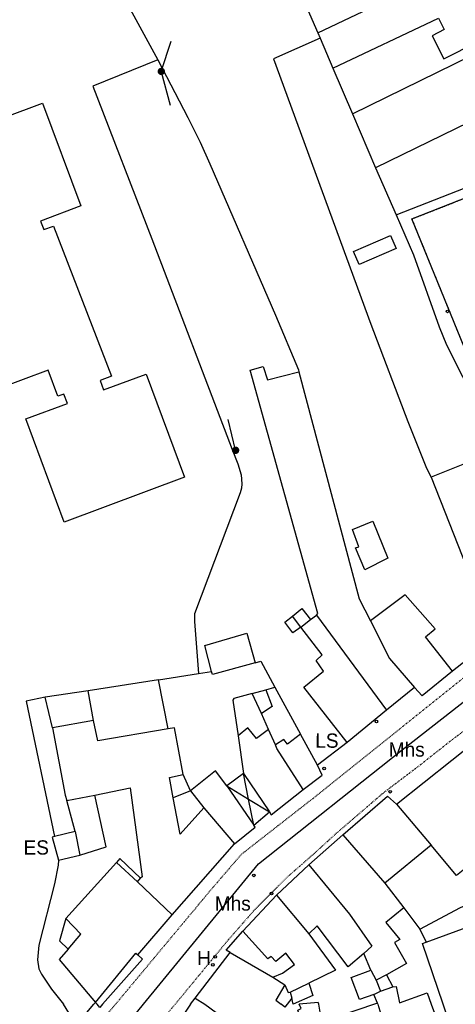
# Model space of a CAD drawing. Header units: metres. Extents: x 611948 to 1225781, y 656699 to 1316021.
# Tile 121 of 169: x 613065 to 613126, y 658843 to 658981. Entities that reach past the tile are written whole.
import ezdxf

# ---------------------------------------------------------------- set-up
doc = ezdxf.new("R2010")
doc.units = ezdxf.units.M
doc.linetypes.add('4696-07$0$PECK', pattern=[0.2, 0.1, -0.1])
doc.linetypes.add('4696-12$0$PECK', pattern=[0.2, 0.1, -0.1])
for name, color, linetype in [('4696-07$0$BLD_INN_W', 253, 'Continuous'), ('4696-07$0$BLD_OTL_P', 253, 'Continuous'), ('4696-07$0$BLD_OTL_S', 253, 'Continuous'), ('4696-07$0$GEN_LIN_D', 253, 'Continuous'), ('4696-07$0$GEN_PCK_D', 253, '4696-07$0$PECK'), ('4696-07$0$GL_HS_OTL', 253, 'Continuous'), ('4696-07$0$OTHER_SYM', 253, 'Continuous'), ('4696-07$0$POLE_SYMB', 253, 'Continuous'), ('4696-07$0$ROADS', 253, 'Continuous'), ('4696-07$0$ROADS_CTR', 253, 'Continuous'), ('4696-07$0$ROADS_PCK', 253, '4696-07$0$PECK'), ('4696-12$0$BLD_INN_W', 253, 'Continuous'), ('4696-12$0$BLD_OTL_P', 253, 'Continuous'), ('4696-12$0$BLD_OTL_S', 253, 'Continuous'), ('4696-12$0$GEN_LIN_D', 253, 'Continuous'), ('4696-12$0$ROADS', 253, 'Continuous'), ('4696-12$0$ROADS_CTR', 253, 'Continuous'), ('4696-12$0$ROADS_PCK', 253, '4696-12$0$PECK')]:
    doc.layers.add(name, color=color, linetype=linetype)
doc.styles.add('4696-07$0$STANDARD', font='txt')

# ---------------------------------------------------------------- blocks, each defined once
blk = doc.blocks.new('4696-07$0$13', base_point=(160450.170478, 242323.105036))
blk.add_circle((160450.170478, 242323.105036), 0.187958)
blk = doc.blocks.new('4696-07$0$37', base_point=(145.909475, 308.83511))
blk.add_line((145.962562, 308.791096), (150.424369, 308.791096))
at = {"const_width": 0.51646}
blk.add_lwpolyline([(145.704332, 308.791096, 1), (146.220792, 308.791096, 1)], format="xyb", close=True, dxfattribs=at)
blk = doc.blocks.new('4696-07$0$30', base_point=(144.876269, 313.485642))
blk.add_line((144.905875, 313.497659), (149.765037, 313.497659))
blk = doc.blocks.new('4696-07')
at = {"layer": '4696-07$0$BLD_INN_W', "flags": 128}
for points in [[(613104.362, 658896.074), (613103.226, 658897.602)], [(613104.362, 658896.074), (613105.711, 658897.148)], [(613106.585, 658897.717), (613116.408, 658884.398)], [(613114.182, 658896.956), (613116.851, 658891.645), (613120.335, 658887.599)], [(613069.487, 658881.921), (613068.45, 658886.243)], [(613075.274, 658882.945), (613069.487, 658881.921)], [(613069.487, 658881.921), (613071.286, 658872.485), (613071.527, 658871.702)], [(613104.701, 658873.273), (613101.02, 658879.035), (613100.835, 658879.533)], [(613086.43, 658872.12), (613085.941, 658874.955), (613087.856, 658875.355)], [(613097.03, 658871.923), (613096.316, 658875.525)], [(613096.316, 658875.525), (613099.974, 658870.122)], [(613093.994, 658873.78), (613097.03, 658871.923)], [(613093.994, 658873.78), (613097.753, 658868.278)], [(613071.527, 658871.702), (613075.436, 658872.496)], [(613072.657, 658867.354), (613071.527, 658871.702)], [(613097.753, 658868.278), (613097.03, 658871.923)], [(613097.03, 658871.923), (613099.974, 658870.122)], [(613090.765, 658870.705), (613095.041, 658865.629)], [(613117.828, 658871.213), (613122.669, 658865.477)], [(613072.657, 658867.354), (613069.784, 658866.684)], [(613072.657, 658867.354), (613073.33, 658864.058)], [(613110.292, 658866.898), (613116.171, 658860.118)], [(613078.484, 658863.014), (613081.433, 658860.304)], [(613105.518, 658862.693), (613111.196, 658855.774), (613114.341, 658851.263), (613113.239, 658850.228)], [(613081.433, 658860.304), (613081.848, 658860.809)], [(613086.303, 658855.675), (613081.433, 658860.304)], [(613100.944, 658858.428), (613105.487, 658853.013)], [(613071.691, 658850.861), (613073.489, 658852.96), (613071.345, 658855.178)], [(613075.547, 658843.378), (613081.202, 658850.282), (613081.501, 658850.044)], [(613100.427, 658846.949), (613102.123, 658845.844)], [(613114.23, 658847.924), (613114.966, 658846.521)], [(613116.409, 658847.237), (613114.966, 658846.521)], [(613102.123, 658845.844), (613100.862, 658843.708), (613101.597, 658843.118)], [(613102.123, 658845.844), (613102.58, 658844.782), (613102.9, 658844.821)], [(613102.9, 658844.821), (613105.504, 658846.072)], [(613114.966, 658846.521), (613115.581, 658844.94)], [(613115.581, 658844.94), (613117.303, 658845.574)], [(613089.538, 658843.981), (613090.878, 658843.118)], [(613102.9, 658844.821), (613103.098, 658843.98)], [(613114.619, 658844.483), (613115.581, 658844.94)], [(613115.199, 658843.118), (613115.155, 658843.256)]]:
    blk.add_lwpolyline(points, dxfattribs=at)
at = {"layer": '4696-07$0$BLD_OTL_P', "flags": 128}
for points in [[(613065.803, 658885.646), (613069.784, 658866.684)], [(613096.316, 658875.525), (613093.994, 658873.78)], [(613088.881, 658873.086), (613086.43, 658872.12)], [(613081.848, 658860.809), (613078.958, 658863.58)], [(613076.515, 658843.118), (613082.147, 658849.47), (613081.501, 658850.044)], [(613106.079, 658844.371), (613103.3, 658843.146)], [(613075.547, 658843.378), (613075.769, 658843.118)]]:
    blk.add_lwpolyline(points, dxfattribs=at)
at = {"layer": '4696-07$0$BLD_OTL_S', "flags": 128}
for points in [[(613123.703, 658981.537), (613124.512, 658979.924), (613122.811, 658979.077), (613124.444, 658975.821), (613133.941, 658980.585), (613133.769, 658980.927), (613134.343, 658981.215), (613133.002, 658983.889), (613132.592, 658983.684), (613132.264, 658984.339), (613131.492, 658983.952), (613130.897, 658985.138)], [(613051.123, 658963.284), (613068.078, 658969.614), (613073.468, 658955.174), (613067.81, 658953.061), (613068.262, 658951.851), (613069.614, 658952.355), (613077.781, 658931.265), (613076.171, 658930.664), (613076.662, 658929.35), (613082.638, 658931.581), (613088.041, 658917.108), (613071.154, 658910.804), (613065.751, 658925.277), (613071.586, 658927.455), (613071.096, 658928.77), (613070.259, 658928.457), (613068.887, 658932.133), (613061.8, 658929.488)], [(613106.585, 658897.717), (613106.783, 658897.959), (613097.241, 658932.147), (613099.077, 658932.626), (613099.697, 658930.752), (613104.105, 658931.899)], [(613104.105, 658931.899), (613112.582, 658900.021), (613114.182, 658896.956)], [(613131.132, 658920.46), (613122.665, 658917.131)], [(613122.665, 658917.131), (613128.357, 658902.747), (613133.132, 658895.737)], [(613114.507, 658910.943), (613116.603, 658905.725), (613113.36, 658904.11), (613112.047, 658907.177), (613112.545, 658907.342), (613111.639, 658909.774), (613114.507, 658910.943)], [(613125.702, 658889.901), (613121.894, 658894.68), (613123.231, 658895.825), (613119.019, 658900.598), (613114.182, 658896.956)], [(613103.226, 658897.602), (613104.515, 658898.656), (613105.711, 658897.148)], [(613104.362, 658896.074), (613103.271, 658895.242), (613102.134, 658896.771), (613103.226, 658897.602)], [(613105.711, 658897.148), (613106.585, 658897.717)], [(613106.585, 658897.717), (613116.408, 658884.398)], [(613114.182, 658896.956), (613116.851, 658891.645), (613120.335, 658887.599)], [(613091.835, 658889.854), (613090.906, 658893.491), (613096.789, 658895.194), (613097.953, 658891.066)], [(613110.874, 658879.879), (613104.81, 658887.656), (613107.548, 658889.866), (613106.552, 658891.396), (613107.364, 658892.184), (613104.362, 658896.074)], [(613097.953, 658891.066), (613091.989, 658889.402), (613091.835, 658889.854)], [(613125.702, 658889.901), (613121.427, 658886.431), (613120.335, 658887.599)], [(613074.49, 658887.118), (613068.45, 658886.243)], [(613075.274, 658882.945), (613074.49, 658887.118)], [(613097.539, 658886.74), (613099.454, 658887.241)], [(613098.869, 658883.933), (613097.539, 658886.74)], [(613099.454, 658887.241), (613100.358, 658884.909), (613098.869, 658883.933)], [(613120.335, 658887.599), (613116.408, 658884.398)], [(613068.45, 658886.243), (613065.803, 658885.646)], [(613116.408, 658884.398), (613110.874, 658879.879)], [(613085.729, 658881.795), (613075.884, 658880.111), (613075.274, 658882.945)], [(613117.828, 658871.213), (613133.348, 658883.583)], [(613087.856, 658875.355), (613086.627, 658881.924), (613085.729, 658881.795)], [(613099.813, 658881.683), (613098.126, 658880.405), (613096.929, 658881.933), (613095.58, 658880.798)], [(613100.835, 658879.533), (613099.813, 658881.683)], [(613095.58, 658880.798), (613096.316, 658875.525)], [(613104.321, 658881.03), (613102.514, 658879.651), (613101.967, 658880.305), (613100.835, 658879.533)], [(613106.707, 658876.674), (613104.321, 658881.03)], [(613104.701, 658873.273), (613101.02, 658879.035), (613100.835, 658879.533)], [(613093.994, 658873.78), (613092.392, 658875.883), (613088.881, 658873.086)], [(613104.701, 658873.273), (613107.382, 658875.261), (613106.707, 658876.674)], [(613088.881, 658873.086), (613087.856, 658875.355)], [(613096.316, 658875.525), (613099.974, 658870.122)], [(613075.436, 658872.496), (613080.42, 658873.509), (613082.085, 658861.031), (613081.848, 658860.809)], [(613088.881, 658873.086), (613090.765, 658870.705)], [(613093.994, 658873.78), (613097.753, 658868.278)], [(613099.974, 658870.122), (613100.198, 658869.704), (613104.701, 658873.273)], [(613073.33, 658864.058), (613077.019, 658865.232), (613075.436, 658872.496)], [(613090.765, 658870.705), (613087.404, 658866.989), (613086.43, 658872.12)], [(613110.292, 658866.898), (613116.551, 658872.318), (613117.828, 658871.213)], [(613090.765, 658870.705), (613095.041, 658865.629)], [(613097.753, 658868.278), (613099.974, 658870.122)], [(613117.828, 658871.213), (613122.669, 658865.477)], [(613095.041, 658865.629), (613097.976, 658868.001), (613097.753, 658868.278)], [(613069.784, 658866.684), (613069.445, 658866.56), (613070.351, 658863.343)], [(613105.518, 658862.693), (613110.292, 658866.898)], [(613110.292, 658866.898), (613116.171, 658860.118)], [(613086.303, 658855.675), (613095.041, 658865.629)], [(613122.669, 658865.477), (613116.171, 658860.118)], [(613129.503, 658863.837), (613126.235, 658861.185), (613122.669, 658865.477)], [(613070.351, 658863.343), (613073.33, 658864.058)], [(613078.958, 658863.58), (613078.484, 658863.014)], [(613078.484, 658863.014), (613071.345, 658855.178)], [(613100.944, 658858.428), (613105.518, 658862.693)], [(613105.518, 658862.693), (613111.196, 658855.774), (613114.341, 658851.263), (613113.239, 658850.228)], [(613116.171, 658860.118), (613118.859, 658856.649)], [(613096.207, 658853.363), (613100.944, 658858.428)], [(613100.944, 658858.428), (613105.487, 658853.013)], [(613121.994, 658851.827), (613138.844, 658858.031)], [(613118.859, 658856.649), (613116.293, 658854.618), (613118.305, 658852.231), (613117.544, 658851.813), (613119.234, 658848.828), (613116.409, 658847.237)], [(613071.345, 658855.178), (613070.478, 658852.047), (613071.691, 658850.861)], [(613081.501, 658850.044), (613086.303, 658855.675)], [(613113.239, 658850.228), (613111.012, 658848.395), (613106.691, 658854.129), (613105.487, 658853.013)], [(613100.427, 658846.949), (613101.789, 658847.505), (613103.493, 658848.699), (613102.258, 658850.284), (613100.874, 658849.108), (613100.196, 658849.81), (613099.755, 658849.492), (613096.207, 658853.363)], [(613105.487, 658853.013), (613109.23, 658847.92), (613105.504, 658846.072)], [(613071.691, 658850.861), (613070.426, 658849.387), (613075.547, 658843.378)], [(613124.355, 658843.118), (613121.479, 658851.654), (613121.994, 658851.827)], [(613089.538, 658843.981), (613094.438, 658850.409)], [(613094.438, 658850.409), (613100.427, 658846.949)], [(613114.23, 658847.924), (613113.239, 658850.228)], [(613100.427, 658846.949), (613102.123, 658845.844)], [(613114.619, 658844.483), (613112.617, 658843.809), (613111.447, 658846.873), (613114.23, 658847.924)], [(613114.23, 658847.924), (613114.966, 658846.521)], [(613116.409, 658847.237), (613117.303, 658845.574)], [(613102.123, 658845.844), (613100.862, 658843.708), (613101.597, 658843.118)], [(613102.123, 658845.844), (613102.58, 658844.782), (613102.9, 658844.821)], [(613102.9, 658844.821), (613105.504, 658846.072)], [(613105.504, 658846.072), (613106.079, 658844.371)], [(613114.966, 658846.521), (613115.581, 658844.94)], [(613115.581, 658844.94), (613117.303, 658845.574)], [(613117.303, 658845.574), (613117.75, 658845.613), (613118.228, 658843.33), (613122.141, 658844.718), (613122.702, 658843.118)], [(613088.88, 658843.118), (613089.538, 658843.981)], [(613089.538, 658843.981), (613090.878, 658843.118)], [(613103.098, 658843.98), (613102.434, 658843.118)], [(613102.9, 658844.821), (613103.098, 658843.98)], [(613103.3, 658843.146), (613103.098, 658843.98)], [(613114.619, 658844.483), (613115.581, 658844.94)], [(613115.155, 658843.256), (613114.619, 658844.483)], [(613106.893, 658843.118), (613106.828, 658843.383), (613104.147, 658843.118)], [(613115.155, 658843.256), (613114.746, 658843.118)], [(613115.199, 658843.118), (613115.155, 658843.256)]]:
    blk.add_lwpolyline(points, dxfattribs=at)
at = {"layer": '4696-07$0$GEN_LIN_D', "flags": 128}
for points in [[(613061.383, 659016.19), (613068.437, 659004.179), (613073.389, 658995.51), (613080.934, 658981.886), (613084.28, 658975.68)], [(613106.766, 658979.48), (613121.263, 658986.402)], [(613104.611, 658984.417), (613106.766, 658979.48)], [(613108.893, 658974.524), (613123.703, 658981.537)], [(613106.766, 658979.48), (613107.093, 658978.741)], [(613111.626, 658968.122), (613135.533, 658979.784)], [(613107.093, 658978.741), (613100.522, 658975.851), (613114.216, 658938.606), (613119.421, 658924.938), (613122.032, 658918.365), (613122.665, 658917.131)], [(613107.093, 658978.741), (613108.893, 658974.524)], [(613084.28, 658975.68), (613075.137, 658971.983), (613083.424, 658950.546), (613094.718, 658920.978), (613095.54, 658918.986), (613095.995, 658917.43), (613096.088, 658916.191), (613096.055, 658915.57), (613095.862, 658914.909), (613089.459, 658897.937), (613089.431, 658896.837), (613089.988, 658889.561)], [(613084.28, 658975.68), (613088.506, 658967.583), (613090.223, 658964.12), (613091.595, 658961.114), (613100.821, 658939.826), (613104.063, 658932.159), (613104.105, 658931.899)], [(613108.893, 658974.524), (613111.626, 658968.122)], [(613111.626, 658968.122), (613114.875, 658960.549)], [(613129.839, 658967.815), (613114.875, 658960.549)], [(613114.875, 658960.549), (613117.785, 658953.943)], [(613117.785, 658953.943), (613133.908, 658960.259)], [(613117.785, 658953.943), (613120.196, 658948.331), (613123.823, 658938.207), (613124.83, 658935.678), (613129.385, 658926.684), (613131.132, 658920.46)], [(613133.132, 658895.737), (613125.702, 658889.901)], [(613097.953, 658891.066), (613098.751, 658891.274), (613100.729, 658887.653)], [(613084.396, 658888.642), (613089.988, 658889.561)], [(613089.988, 658889.561), (613091.835, 658889.854)], [(613084.396, 658888.642), (613074.49, 658887.118)], [(613085.729, 658881.795), (613084.396, 658888.642)], [(613097.539, 658886.74), (613094.946, 658886.053), (613094.828, 658885.811), (613095.58, 658880.798)], [(613099.454, 658887.241), (613100.729, 658887.653)], [(613100.729, 658887.653), (613104.321, 658881.03)], [(613099.813, 658881.683), (613098.869, 658883.933)], [(613110.874, 658879.879), (613106.707, 658876.674)], [(613070.351, 658863.343), (613070.306, 658862.628), (613069.793, 658860.043), (613067.564, 658851.417), (613067.368, 658849.355), (613067.581, 658848.116), (613067.97, 658847.36), (613069.375, 658845.255), (613071.022, 658843.118)], [(613121.112, 658853.681), (613126.781, 658856.721), (613131.667, 658858.788)], [(613118.859, 658856.649), (613121.112, 658853.681)], [(613121.112, 658853.681), (613121.994, 658851.827)], [(613094.438, 658850.409), (613093.877, 658850.694), (613096.207, 658853.363)], [(613075.547, 658843.378), (613075.315, 658843.118)]]:
    blk.add_lwpolyline(points, dxfattribs=at)
at = {"layer": '4696-07$0$GEN_PCK_D', "flags": 128}
blk.add_lwpolyline([(613139.917, 658931.302), (613130.489, 658927.596), (613119.986, 658953.366), (613133.532, 658958.683), (613134.398, 658956.287), (613137.141, 658958.471)], dxfattribs=at)
at = {"layer": '4696-07$0$GL_HS_OTL', "flags": 128}
blk.add_lwpolyline([(613111.79, 658948.784), (613116.971, 658951.021), (613117.754, 658949.206), (613112.574, 658946.97), (613111.79, 658948.784)], dxfattribs=at)
at = {"layer": '4696-07$0$ROADS', "flags": 128}
for points in [[(613139.917, 658931.302), (613130.489, 658927.596), (613119.986, 658953.366), (613133.532, 658958.683), (613134.398, 658956.287), (613137.141, 658958.471)], [(613133.132, 658895.737), (613125.702, 658889.901)], [(613125.702, 658889.901), (613121.427, 658886.431), (613120.335, 658887.599)], [(613120.335, 658887.599), (613116.408, 658884.398)], [(613116.408, 658884.398), (613110.874, 658879.879)], [(613117.828, 658871.213), (613133.348, 658883.583)], [(613110.874, 658879.879), (613106.707, 658876.674)], [(613104.701, 658873.273), (613107.382, 658875.261), (613106.707, 658876.674)], [(613099.974, 658870.122), (613100.198, 658869.704), (613104.701, 658873.273)], [(613110.292, 658866.898), (613116.551, 658872.318), (613117.828, 658871.213)], [(613097.753, 658868.278), (613099.974, 658870.122)], [(613095.041, 658865.629), (613097.976, 658868.001), (613097.753, 658868.278)], [(613105.518, 658862.693), (613110.292, 658866.898)], [(613086.303, 658855.675), (613095.041, 658865.629)], [(613100.944, 658858.428), (613105.518, 658862.693)], [(613096.207, 658853.363), (613100.944, 658858.428)], [(613081.501, 658850.044), (613086.303, 658855.675)], [(613094.438, 658850.409), (613093.877, 658850.694), (613096.207, 658853.363)], [(613076.515, 658843.118), (613082.147, 658849.47), (613081.501, 658850.044)], [(613089.538, 658843.981), (613094.438, 658850.409)], [(613088.88, 658843.118), (613089.538, 658843.981)], [(613075.547, 658843.378), (613075.315, 658843.118)], [(613075.547, 658843.378), (613075.769, 658843.118)]]:
    blk.add_lwpolyline(points, dxfattribs=at)
at = {"layer": '4696-07$0$ROADS_CTR', "flags": 128}
blk.add_lwpolyline([(613082.254, 658843.118), (613098.43, 658862.82), (613118.624, 658878.836), (613137.889, 658893.924), (613158.084, 658907.386), (613181.528, 658917.367), (613189.399, 658919.968)], dxfattribs=at)
at = {"layer": '4696-07$0$ROADS_PCK', "flags": 128}
for points in [[(613143.858, 658952.73), (613143.802, 658953.929), (613144.065, 658954.674), (613162.051, 658964.053), (613162.954, 658964.44), (613164.137, 658964.703), (613165.094, 658964.727), (613165.862, 658964.645), (613166.944, 658964.295), (613167.92, 658963.681), (613169.388, 658962.131), (613170.012, 658960.987), (613173.045, 658951.484), (613183.038, 658923.902), (613183.626, 658922.123), (613183.695, 658921.318), (613183.389, 658920.75), (613182.738, 658920.343), (613181.777, 658920.41), (613180.392, 658920.719), (613171.013, 658917.34), (613165.477, 658914.86), (613157.163, 658910.372), (613151.516, 658907.132), (613144.427, 658902.176), (613127.797, 658889.399), (613106.155, 658872.068), (613096.016, 658864.159), (613091.51, 658858.911), (613078.346, 658843.118)], [(613298.142, 658934.3), (613298.941, 658934.429), (613298.583, 658939.886), (613298.347, 658941.444), (613296.273, 658948.424), (613296.049, 658948.862), (613295.505, 658949.215), (613295.005, 658949.21), (613261.834, 658940.04), (613256.112, 658938.259), (613248.719, 658935.501), (613229.692, 658928.079), (613227.44, 658927.375), (613218.483, 658925.02), (613208.21, 658922.152), (613203.881, 658921.066), (613198.177, 658919.425), (613187.599, 658915.113), (613172.843, 658908.837), (613159.079, 658903.211), (613153.454, 658899.811), (613147.592, 658896.049), (613140.48, 658891.313), (613137.044, 658888.916), (613131.786, 658884.86), (613125.435, 658880.112), (613121.03, 658876.625), (613115.89, 658872.73), (613109.228, 658866.999), (613106.217, 658864.247), (613102.411, 658860.925), (613097.839, 658856.336), (613094.024, 658851.975), (613086.72, 658843.118)]]:
    blk.add_lwpolyline(points, dxfattribs=at)
at = {"layer": '4696-07$0$OTHER_SYM'}
for p in [(613114.984, 658882.802), (613116.908, 658872.961), (613097.767, 658861.217), (613100.254, 658858.683), (613092.328, 658849.787), (613092.008, 658848.668)]:
    blk.add_blockref('4696-07$0$13', p, dxfattribs=at)
at = {"layer": '4696-07$0$POLE_SYMB'}
for name, p, rotation in [('4696-07$0$37', (613084.718, 658974.024), 71.95300000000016), ('4696-07$0$30', (613084.718, 658974.024), 285.4890000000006), ('4696-07$0$37', (613095.18, 658920.822), 103.2030000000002)]:
    blk.add_blockref(name, p, dxfattribs=dict(at, rotation=rotation))
for p in [(613124.992, 658940.38), (613107.632, 658876.204)]:
    blk.add_blockref('4696-07$0$13', p, dxfattribs=at)
at = {"layer": '4696-07$0$OTHER_SYM', "style": '4696-07$0$STANDARD'}
for s, p in [('Mhs', (613116.719, 658877.888)), ('Mhs', (613092.285, 658856.274)), ('H', (613089.809, 658848.617))]:
    blk.add_text(s, height=2, rotation=-0.1, dxfattribs=at).set_placement(p)
at = {"layer": '4696-07$0$POLE_SYMB', "style": '4696-07$0$STANDARD'}
for s, p in [('LS', (613106.401, 658879.131)), ('ES', (613065.429, 658864.138))]:
    blk.add_text(s, height=2, rotation=-0.1, dxfattribs=at).set_placement(p)
blk = doc.blocks.new('4696-12')
at = {"layer": '4696-12$0$BLD_INN_W', "flags": 128}
for points in [[(613090.878, 658843.118), (613095.873, 658839.496)], [(613102.112, 658842.703), (613101.597, 658843.118)], [(613115.199, 658843.118), (613115.634, 658841.746), (613117.679, 658836.72)]]:
    blk.add_lwpolyline(points, dxfattribs=at)
at = {"layer": '4696-12$0$BLD_OTL_P', "flags": 128}
blk.add_lwpolyline([(613076.515, 658843.118), (613076.135, 658842.689), (613075.769, 658843.118)], dxfattribs=at)
at = {"layer": '4696-12$0$BLD_OTL_S', "flags": 128}
for points in [[(613088.88, 658843.118), (613086.966, 658840.217)], [(613090.878, 658843.118), (613095.873, 658839.496)], [(613102.112, 658842.703), (613101.597, 658843.118)], [(613102.434, 658843.118), (613102.112, 658842.703)], [(613103.617, 658838.572), (613104.496, 658840.47), (613103.952, 658842.311), (613104.443, 658842.524), (613104.146, 658843.118)], [(613107.347, 658840.622), (613106.893, 658843.118)], [(613114.746, 658843.118), (613110.04, 658841.531)], [(613115.199, 658843.118), (613115.634, 658841.746), (613117.679, 658836.72)], [(613122.702, 658843.118), (613123.724, 658840.355)], [(613125.119, 658840.852), (613124.355, 658843.118)]]:
    blk.add_lwpolyline(points, dxfattribs=at)
at = {"layer": '4696-12$0$GEN_LIN_D', "flags": 128}
for points in [[(613072.685, 658840.486), (613071.022, 658843.118)], [(613072.685, 658840.486), (613073.312, 658840.81), (613075.315, 658843.118)]]:
    blk.add_lwpolyline(points, dxfattribs=at)
at = {"layer": '4696-12$0$ROADS', "flags": 128}
for points in [[(613072.685, 658840.486), (613073.312, 658840.81), (613075.315, 658843.118)], [(613076.515, 658843.118), (613076.135, 658842.689), (613075.769, 658843.118)], [(613088.88, 658843.118), (613086.966, 658840.217)]]:
    blk.add_lwpolyline(points, dxfattribs=at)
at = {"layer": '4696-12$0$ROADS_CTR', "flags": 128}
blk.add_lwpolyline([(613055.223, 658809.864), (613082.254, 658843.118)], dxfattribs=at)
at = {"layer": '4696-12$0$ROADS_PCK', "flags": 128}
for points in [[(612790.26, 658709.82), (612801.469, 658711.533), (612805.377, 658702.556), (612825.209, 658705.783), (612847.758, 658709.728), (612874.871, 658715.195), (612878.759, 658716.32), (612898.036, 658722.379), (612904.794, 658725.853), (612929.631, 658740.213), (612946.495, 658749.776), (612960.167, 658757.719), (612974.07, 658765.566), (612995.193, 658776.644), (613016.472, 658787.649), (613027.553, 658793.199), (613031.518, 658795.445), (613035.052, 658797.655), (613038.157, 658799.755), (613041.306, 658802.11), (613050.12, 658810.329), (613062.973, 658824.402), (613073.142, 658837.046), (613078.346, 658843.118)], [(613086.72, 658843.118), (613068.697, 658821.707), (613068.573, 658820.409), (613069.198, 658818.543), (613069.977, 658817.747), (613071.906, 658817.84), (613074.117, 658819.017)]]:
    blk.add_lwpolyline(points, dxfattribs=at)
blk = doc.blocks.new('OS Mapping')
for name in ['4696-07', '4696-12']:
    blk.add_blockref(name, (0, 0))

msp = doc.modelspace()

# ---------------------------------------------------------------- block references
msp.add_blockref('OS Mapping', (0, 0))

doc.saveas('drawing.dxf')
